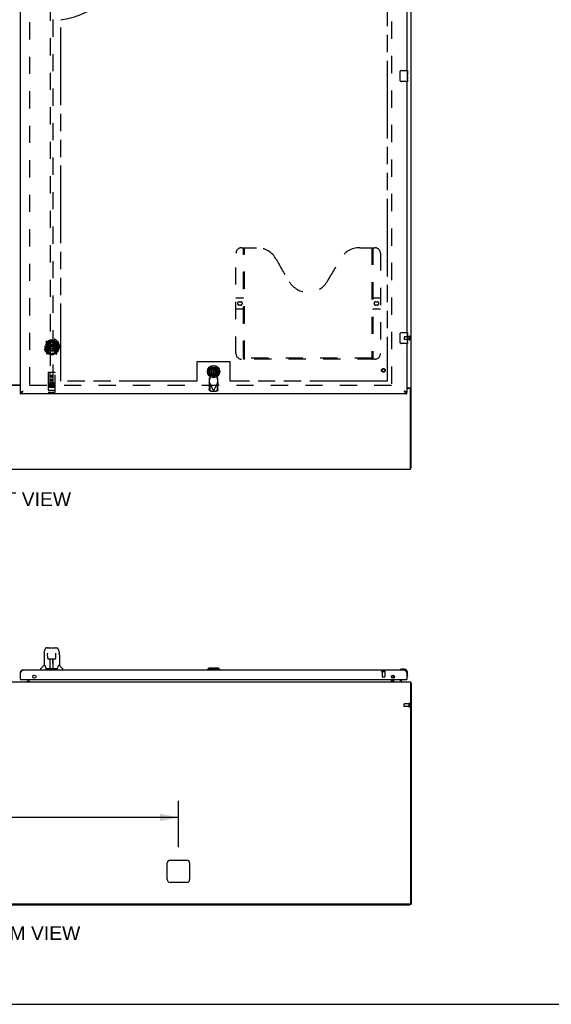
# Model space of a CAD drawing. Header units: inches. Extents: x 0 to 281, y 0 to 182.
# Tile 4 of 20: x 93 to 141, y 0 to 88. Entities that reach past the tile are written whole.
import ezdxf

# ---------------------------------------------------------------- set-up
doc = ezdxf.new("R2010")
doc.units = ezdxf.units.IN
doc.header["$LTSCALE"] = 15.47
doc.header["$MEASUREMENT"] = 0
doc.linetypes.add('HIDDEN', pattern=[0.2, 0.1, -0.1])
doc.linetypes.add('PHANTOM', pattern=[0.8, 0.45, -0.05, 0.1, -0.05, 0.1, -0.05])
doc.layers.get('0').update_dxf_attribs({"linetype": 'CONTINUOUS'})
for name, color, linetype in [('02___PRT_ALL_AXES', 7, 'CONTINUOUS'), ('AVAILABLE_DOOR_SPACE', 7, 'CONTINUOUS'), ('DEFAULT_2', 8, 'HIDDEN'), ('DIMENSIONS', 7, 'CONTINUOUS')]:
    doc.layers.add(name, color=color, linetype=linetype)
doc.styles.get("Standard").update_dxf_attribs({"font": 'arial.ttf'})
doc.dimstyles.new('DIMSTYLE_1', dxfattribs={"dimtxt": 1.240909, "dimasz": 1.654545, "dimexe": 0.09, "dimexo": 0.07, "dimgap": 0.0375, "dimtad": 0, "dimtih": 1, "dimtoh": 1, "dimzin": 4, "dimdsep": 46, "dimtxsty": 'Standard', "dimblk": '_FILLED', "dimblk1": '_FILLED', "dimblk2": '_FILLED', "dimcen": 0.09, "dimazin": 1, "dimtfac": 1, "dimtdec": 3, "dimtofl": 0, "dimtmove": 0, "dimatfit": 3, "dimldrblk": '_FILLED', "dimfxl": 1, "dimtolj": 1, "dimtzin": 4, "dimarcsym": 0})

# ---------------------------------------------------------------- blocks, each defined once
blk = doc.blocks.new('_FILLED')
at = {"color": 0, "linetype": 'ByBlock'}
blk.add_solid([(0, 0), (-1, 0.2), (-1, -0.2)], dxfattribs=at)
blk = doc.blocks.new('*D8')
at = {"layer": 'DIMENSIONS', "color": 2, "linetype": 'Continuous'}
for p, q in [((92.98, 112.002), (89.671, 112.002)), ((96.605, 112.002), (99.74, 112.002))]:
    blk.add_line(p, q, dxfattribs=at)
at = {"layer": 'DIMENSIONS', "color": 2, "linetype": 'Continuous', "xscale": 1.6545454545, "yscale": 1.6545454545, "zscale": 1.6545454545}
blk.add_blockref('_FILLED', (92.98, 112.002), dxfattribs=at)
at = {"layer": 'DIMENSIONS', "color": 2, "linetype": 'Continuous', "xscale": 1.6545454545, "yscale": 1.6545454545, "zscale": 1.6545454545, "rotation": 180}
blk.add_blockref('_FILLED', (96.605, 112.002), dxfattribs=at)
at = {"layer": 'DIMENSIONS', "color": 2, "linetype": 'Continuous', "insert": (100.361, 112.623), "char_height": 1.2409, "width": 3.37214, "attachment_point": 1, "line_spacing_factor": 0.9}
blk.add_mtext('3.63', dxfattribs=at)
blk = doc.blocks.new('*D9')
at = {"layer": 'DIMENSIONS', "color": 2, "linetype": 'Continuous'}
for p, q in [((96.605, 114.23), (108.472, 114.23)), ((125.917, 114.23), (114.05, 114.23))]:
    blk.add_line(p, q, dxfattribs=at)
at = {"layer": 'DIMENSIONS', "color": 2, "linetype": 'Continuous', "xscale": 1.6545454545, "yscale": 1.6545454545, "zscale": 1.6545454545, "rotation": 180}
blk.add_blockref('_FILLED', (96.605, 114.23), dxfattribs=at)
at = {"layer": 'DIMENSIONS', "color": 2, "linetype": 'Continuous', "xscale": 1.6545454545, "yscale": 1.6545454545, "zscale": 1.6545454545}
blk.add_blockref('_FILLED', (125.917, 114.23), dxfattribs=at)
at = {"layer": 'DIMENSIONS', "color": 2, "linetype": 'Continuous', "insert": (111.261, 114.851), "char_height": 1.2409, "width": 4.33626, "attachment_point": 2, "line_spacing_factor": 0.9}
blk.add_mtext('29.31', dxfattribs=at)
blk = doc.blocks.new('*D23')
at = {"layer": 'DIMENSIONS', "color": 2, "linetype": 'Continuous'}
for p, q in [((76.917, 14.087), (76.917, 18.248)), ((107.167, 14.087), (107.167, 18.248)), ((76.917, 16.759), (82.951, 16.759)), ((107.167, 16.759), (88.528, 16.759))]:
    blk.add_line(p, q, dxfattribs=at)
at = {"layer": 'DIMENSIONS', "color": 2, "linetype": 'Continuous', "xscale": 1.6545454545, "yscale": 1.6545454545, "zscale": 1.6545454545, "rotation": 180}
blk.add_blockref('_FILLED', (76.917, 16.759), dxfattribs=at)
at = {"layer": 'DIMENSIONS', "color": 2, "linetype": 'Continuous', "xscale": 1.6545454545, "yscale": 1.6545454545, "zscale": 1.6545454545}
blk.add_blockref('_FILLED', (107.167, 16.759), dxfattribs=at)
at = {"layer": 'DIMENSIONS', "color": 2, "linetype": 'Continuous', "insert": (85.74, 17.38), "char_height": 1.2409, "width": 4.33626, "attachment_point": 2, "line_spacing_factor": 0.9}
blk.add_mtext('30.25', dxfattribs=at)

msp = doc.modelspace()

# ---------------------------------------------------------------- linework, layer by layer
at = {"color": 3, "linetype": 'Continuous'}
for p, q in [((128.042, 48.103), (128.042, 137.895)), ((92.98, 54.853), (92.98, 135.145)), ((127.667, 106.249), (127.667, 83.749)), ((127.667, 82.749), (127.667, 60.249)), ((127.667, 59.249), (127.667, 54.853)), ((92.98, 55.514), (91.105, 55.514)), ((92.98, 55.499), (91.105, 55.499)), ((127.667, 54.749), (92.98, 54.749)), ((93.194, 54.983), (93.226, 54.995)), ((127.667, 55.291), (127.972, 55.291)), ((127.93, 55.239), (127.667, 55.239)), ((127.99, 47.999), (127.99, 55.179)), ((56.094, 47.999), (127.99, 47.999)), ((92.98, 29.133), (92.98, 29.74)), ((93.226, 29.987), (127.421, 29.987)), ((126.292, 29.337), (126.292, 29.428)), ((126.396, 29.514), (126.396, 29.251)), ((127.667, 29.74), (127.667, 29.133)), ((56.094, 28.929), (127.99, 28.929)), ((93, 29.133), (127.647, 29.133)), ((93.517, 28.94), (93.688, 28.94)), ((93.688, 29.009), (93.688, 29.133)), ((93.688, 29.009), (93.756, 29.009)), ((93.688, 28.958), (93.688, 28.929)), ((93.756, 28.958), (93.688, 28.958)), ((93.756, 29.009), (93.756, 28.958)), ((126.292, 28.929), (126.292, 29.133)), ((126.396, 29.133), (126.396, 29.071)), ((127.99, 28.929), (127.99, 9.043)), ((128.042, 28.825), (128.042, 8.981)), ((106.167, 11.179), (106.167, 12.679)), ((106.417, 12.929), (107.917, 12.929)), ((108.167, 12.679), (108.167, 11.179)), ((107.917, 10.929), (106.417, 10.929)), ((127.928, 8.981), (56.157, 8.981))]:
    msp.add_line(p, q, dxfattribs=at)
at = {"color": 7, "linetype": 'Continuous'}
for p, q in [((127.072, 82.849), (127.072, 83.649)), ((127.172, 83.749), (127.712, 83.749)), ((127.727, 83.734), (127.727, 83.595)), ((127.727, 83.364), (127.727, 83.333)), ((127.727, 83.167), (127.727, 83.134)), ((127.712, 82.749), (127.172, 82.749)), ((127.727, 82.909), (127.727, 82.764)), ((127.072, 59.349), (127.072, 60.149)), ((127.172, 60.249), (127.712, 60.249)), ((127.727, 60.234), (127.727, 60.095)), ((127.712, 59.249), (127.172, 59.249)), ((127.727, 59.864), (127.727, 59.833)), ((127.727, 59.667), (127.727, 59.634)), ((127.727, 59.409), (127.727, 59.264)), ((110.13, 57.135), (110.107, 57.124)), ((110.284, 57.061), (110.284, 56.436)), ((110.363, 56.436), (110.363, 57.061)), ((92.98, 54.749), (92.98, 54.853)), ((93.081, 54.881), (93.092, 54.888)), ((127.544, 54.895), (127.555, 54.888)), ((127.667, 54.749), (127.667, 54.853)), ((127.938, 55.251), (128.042, 55.251)), ((127.938, 55.251), (127.938, 55.239)), ((127.99, 48.103), (128.042, 48.103)), ((95.118, 31.495), (95.183, 31.8)), ((95.388, 31.955), (95.307, 31.955)), ((95.389, 31.955), (96.277, 31.955)), ((95.394, 31.955), (95.393, 31.955)), ((95.499, 31.967), (96.086, 31.967)), ((96.401, 31.8), (96.466, 31.495)), ((95.103, 31.352), (95.103, 30.38)), ((95.426, 31.443), (95.406, 31.443)), ((95.425, 31.479), (95.425, 31.476)), ((95.425, 31.476), (95.425, 31.471)), ((95.425, 31.471), (95.425, 31.464)), ((95.425, 31.464), (95.426, 31.453)), ((95.433, 31.049), (95.426, 31.453)), ((95.513, 30.971), (95.633, 30.971)), ((95.643, 30.125), (95.658, 30.972)), ((95.65, 30.556), (95.65, 30.971)), ((95.657, 30.908), (95.65, 30.908)), ((95.669, 30.972), (95.915, 30.972)), ((95.918, 30.105), (95.903, 30.972)), ((95.904, 30.908), (95.934, 30.908)), ((95.907, 30.972), (95.907, 30.908)), ((95.934, 30.105), (95.934, 30.971)), ((95.951, 30.971), (96.071, 30.971)), ((96.152, 31.049), (96.159, 31.461)), ((96.159, 31.469), (96.159, 31.474)), ((96.159, 31.461), (96.159, 31.469)), ((96.178, 31.443), (96.159, 31.443)), ((96.481, 31.352), (96.481, 30.38)), ((94.788, 29.987), (94.788, 30.049)), ((95.097, 30.374), (94.8, 30.077)), ((95.176, 30.38), (95.103, 30.38)), ((95.271, 30.128), (95.276, 30.121)), ((95.306, 30.105), (96.278, 30.105)), ((95.644, 30.177), (95.643, 30.151)), ((95.654, 30.746), (95.65, 30.746)), ((95.654, 30.735), (95.65, 30.735)), ((95.65, 30.105), (95.65, 30.109)), ((95.934, 30.746), (95.907, 30.746)), ((95.934, 30.735), (95.907, 30.735)), ((95.911, 30.506), (95.934, 30.506)), ((95.934, 30.502), (95.911, 30.502)), ((95.917, 30.151), (95.917, 30.177)), ((96.481, 30.38), (96.408, 30.38)), ((96.487, 30.374), (96.785, 30.077)), ((96.796, 29.987), (96.796, 30.049)), ((109.89, 30.144), (109.772, 30.026)), ((110.875, 30.026), (109.772, 30.026)), ((109.772, 30.026), (109.772, 29.987)), ((110.757, 30.144), (109.89, 30.144)), ((110.757, 30.144), (110.875, 30.026)), ((110.875, 30.026), (110.875, 29.987)), ((127.17, 30.044), (127.208, 30.047)), ((127.464, 30.047), (127.208, 30.047)), ((126.548, 29.359), (126.468, 29.279)), ((127.079, 30.002), (127.072, 30)), ((127.667, 29.74), (127.667, 29.784)), ((127.681, 29.392), (127.682, 29.398)), ((127.727, 29.527), (127.724, 29.489)), ((127.727, 29.527), (127.727, 29.784)), ((93, 29.133), (92.98, 29.133)), ((93.687, 29.01), (93.617, 28.94)), ((93.688, 29.009), (93.688, 28.963)), ((93.688, 28.963), (93.756, 28.963)), ((126.438, 29.133), (126.438, 29.086)), ((127.225, 28.968), (126.987, 29.106)), ((127.225, 28.929), (127.225, 28.968)), ((127.647, 29.133), (127.667, 29.133)), ((127.99, 28.825), (128.042, 28.825)), ((56.146, 8.929), (127.938, 8.929)), ((127.938, 8.981), (128.042, 8.981)), ((127.938, 8.929), (127.938, 8.981)), ((0, 0), (281.273, 0))]:
    msp.add_line(p, q, dxfattribs=at)
for points in [[(127.072, 83.649), (127.073, 83.655), (127.073, 83.661), (127.074, 83.667), (127.075, 83.673), (127.077, 83.679), (127.079, 83.685)], [(127.079, 82.813), (127.077, 82.818), (127.075, 82.824), (127.074, 82.83), (127.073, 82.836), (127.073, 82.843), (127.072, 82.849)], [(127.072, 60.149), (127.073, 60.155), (127.073, 60.161), (127.074, 60.167), (127.075, 60.173), (127.077, 60.179), (127.079, 60.185)], [(127.079, 59.313), (127.077, 59.318), (127.075, 59.324), (127.074, 59.33), (127.073, 59.336), (127.073, 59.343), (127.072, 59.349)], [(92.98, 54.853), (92.991, 54.853), (93.002, 54.854), (93.013, 54.856), (93.025, 54.859), (93.036, 54.862), (93.047, 54.866), (93.058, 54.87), (93.069, 54.875), (93.081, 54.881)], [(93.092, 54.888), (93.103, 54.895), (93.114, 54.902), (93.125, 54.91), (93.137, 54.918), (93.148, 54.927), (93.159, 54.936), (93.17, 54.946), (93.181, 54.955), (93.193, 54.965), (93.204, 54.975), (93.215, 54.985), (93.226, 54.995)], [(93.096, 54.89), (93.099, 54.896), (93.105, 54.903), (93.111, 54.91), (93.118, 54.917), (93.125, 54.924), (93.134, 54.931), (93.142, 54.938), (93.152, 54.945), (93.162, 54.953), (93.172, 54.96), (93.182, 54.967), (93.193, 54.974), (93.204, 54.981), (93.215, 54.988), (93.226, 54.995)], [(127.421, 54.995), (127.432, 54.985), (127.443, 54.975), (127.454, 54.965), (127.466, 54.955), (127.477, 54.946), (127.488, 54.936), (127.499, 54.927), (127.51, 54.918), (127.522, 54.91), (127.533, 54.902), (127.544, 54.895)], [(127.551, 54.89), (127.548, 54.896), (127.542, 54.903), (127.536, 54.91), (127.529, 54.917), (127.521, 54.924), (127.513, 54.931), (127.504, 54.938), (127.495, 54.945), (127.485, 54.953), (127.475, 54.96), (127.465, 54.967), (127.454, 54.974), (127.443, 54.981), (127.432, 54.988), (127.421, 54.995)], [(127.555, 54.888), (127.566, 54.881), (127.578, 54.875), (127.589, 54.87), (127.6, 54.866), (127.611, 54.862), (127.622, 54.859), (127.634, 54.856), (127.645, 54.854), (127.656, 54.853), (127.667, 54.853)], [(127.898, 55.291), (127.898, 55.289), (127.898, 55.287), (127.899, 55.285), (127.899, 55.283), (127.9, 55.281), (127.901, 55.28), (127.903, 55.278), (127.905, 55.276), (127.906, 55.275), (127.909, 55.273), (127.911, 55.272), (127.913, 55.271), (127.915, 55.269), (127.918, 55.268), (127.923, 55.266)], [(127.923, 55.266), (127.925, 55.264), (127.928, 55.263), (127.93, 55.262), (127.932, 55.26), (127.934, 55.258), (127.936, 55.257), (127.937, 55.255), (127.938, 55.254), (127.938, 55.252), (127.938, 55.251)], [(95.307, 31.955), (95.304, 31.955), (95.288, 31.953), (95.273, 31.948), (95.259, 31.942), (95.247, 31.933), (95.236, 31.923), (95.227, 31.912), (95.218, 31.9), (95.211, 31.886), (95.204, 31.871), (95.198, 31.855), (95.192, 31.836), (95.187, 31.815), (95.183, 31.8)], [(96.377, 31.878), (96.371, 31.89), (96.365, 31.902), (96.357, 31.912), (96.349, 31.922), (96.34, 31.931), (96.329, 31.939), (96.317, 31.946), (96.305, 31.951), (96.292, 31.954), (96.277, 31.955)], [(96.401, 31.8), (96.398, 31.813), (96.393, 31.832), (96.388, 31.849), (96.383, 31.864), (96.377, 31.878)], [(95.118, 31.495), (95.112, 31.463), (95.107, 31.421), (95.104, 31.379), (95.103, 31.352)], [(95.425, 31.484), (95.425, 31.484), (95.425, 31.484), (95.425, 31.483), (95.425, 31.483), (95.425, 31.482), (95.425, 31.481), (95.425, 31.479)], [(95.433, 31.049), (95.434, 31.037), (95.437, 31.024), (95.443, 31.012), (95.45, 31.001), (95.459, 30.991), (95.469, 30.983), (95.48, 30.977), (95.492, 30.973), (95.505, 30.971), (95.512, 30.971)], [(95.633, 30.971), (95.636, 30.971), (95.645, 30.971), (95.654, 30.971), (95.663, 30.972), (95.669, 30.972)], [(95.915, 30.972), (95.923, 30.972), (95.932, 30.971), (95.941, 30.971), (95.949, 30.971), (95.951, 30.971)], [(96.073, 30.971), (96.081, 30.971), (96.093, 30.974), (96.105, 30.978), (96.117, 30.984), (96.127, 30.992), (96.135, 31.002), (96.143, 31.013), (96.148, 31.025), (96.151, 31.038), (96.152, 31.049)], [(96.159, 31.474), (96.159, 31.478), (96.16, 31.479), (96.16, 31.481), (96.16, 31.482), (96.16, 31.483), (96.16, 31.484), (96.16, 31.484)], [(96.481, 31.351), (96.481, 31.379), (96.478, 31.422), (96.472, 31.464), (96.466, 31.495)], [(95.173, 30.38), (95.178, 30.371), (95.192, 30.343), (95.207, 30.307), (95.223, 30.265), (95.239, 30.216), (95.254, 30.168)], [(95.254, 30.168), (95.256, 30.16), (95.261, 30.147), (95.266, 30.137), (95.271, 30.128)], [(95.276, 30.121), (95.282, 30.115), (95.289, 30.11), (95.297, 30.106), (95.304, 30.105), (95.306, 30.105)], [(96.278, 30.105), (96.28, 30.105), (96.287, 30.106), (96.295, 30.109), (96.302, 30.114)], [(96.302, 30.114), (96.308, 30.12), (96.313, 30.128)], [(96.313, 30.128), (96.318, 30.136), (96.323, 30.147), (96.328, 30.16), (96.331, 30.168)], [(96.331, 30.168), (96.345, 30.214), (96.361, 30.262), (96.377, 30.305), (96.392, 30.341), (96.406, 30.37), (96.412, 30.38)]]:
    msp.add_lwpolyline(points, dxfattribs=at)
at = {"color": 3, "linetype": 'Continuous'}
for points in [[(92.98, 54.853), (92.98, 54.859), (92.982, 54.865), (92.984, 54.871), (92.988, 54.877), (92.993, 54.883), (92.998, 54.888), (93.005, 54.894), (93.013, 54.9), (93.021, 54.906), (93.031, 54.912), (93.041, 54.918), (93.052, 54.924), (93.064, 54.93), (93.076, 54.936)], [(92.98, 54.749), (92.991, 54.749), (93.002, 54.751), (93.013, 54.754), (93.025, 54.759), (93.036, 54.764), (93.047, 54.771), (93.058, 54.779), (93.069, 54.788), (93.081, 54.798), (93.092, 54.809), (93.103, 54.821), (93.114, 54.834), (93.125, 54.848)], [(93.076, 54.936), (93.089, 54.942), (93.103, 54.948), (93.117, 54.954), (93.132, 54.96), (93.147, 54.966), (93.162, 54.972), (93.178, 54.978), (93.194, 54.983)], [(93.125, 54.848), (93.137, 54.862), (93.148, 54.877), (93.159, 54.893), (93.17, 54.909), (93.181, 54.926), (93.193, 54.943), (93.204, 54.96), (93.215, 54.978), (93.226, 54.995)], [(127.571, 54.936), (127.558, 54.942), (127.544, 54.948), (127.53, 54.954), (127.515, 54.96), (127.5, 54.966), (127.485, 54.972), (127.469, 54.978), (127.453, 54.983), (127.421, 54.995)], [(127.421, 54.995), (127.432, 54.978), (127.443, 54.96), (127.454, 54.943), (127.466, 54.926), (127.477, 54.909), (127.488, 54.893), (127.499, 54.877), (127.51, 54.862)], [(127.51, 54.862), (127.522, 54.848), (127.533, 54.834), (127.544, 54.821), (127.555, 54.809), (127.566, 54.798), (127.578, 54.788), (127.589, 54.779), (127.6, 54.771), (127.611, 54.764), (127.622, 54.759), (127.634, 54.754), (127.645, 54.751), (127.656, 54.749), (127.667, 54.749)], [(127.667, 54.853), (127.667, 54.859), (127.665, 54.865), (127.662, 54.871), (127.659, 54.877), (127.654, 54.883), (127.648, 54.888), (127.642, 54.894), (127.634, 54.9), (127.626, 54.906), (127.616, 54.912), (127.606, 54.918), (127.595, 54.924), (127.583, 54.93), (127.571, 54.936)], [(127.972, 55.291), (127.974, 55.29), (127.977, 55.288), (127.98, 55.287), (127.983, 55.285), (127.987, 55.284), (127.99, 55.282), (127.995, 55.281), (127.999, 55.279)], [(127.999, 55.279), (128.007, 55.277), (128.011, 55.275), (128.014, 55.274), (128.018, 55.273), (128.022, 55.271), (128.025, 55.27), (128.027, 55.269), (128.03, 55.267), (128.033, 55.265), (128.035, 55.264), (128.037, 55.262), (128.039, 55.26), (128.04, 55.258), (128.041, 55.257), (128.042, 55.255), (128.042, 55.253), (128.042, 55.251)], [(92.98, 29.74), (92.991, 29.758), (93.002, 29.775), (93.013, 29.792), (93.025, 29.81), (93.036, 29.826), (93.047, 29.842), (93.058, 29.858), (93.069, 29.873), (93.081, 29.888), (93.092, 29.901), (93.103, 29.914), (93.114, 29.926), (93.125, 29.937), (93.137, 29.947), (93.148, 29.956), (93.159, 29.964), (93.17, 29.971), (93.181, 29.977), (93.193, 29.981), (93.204, 29.984), (93.215, 29.986), (93.226, 29.987)], [(127.421, 29.987), (127.432, 29.986), (127.443, 29.984), (127.454, 29.981), (127.466, 29.977), (127.477, 29.971), (127.488, 29.964), (127.499, 29.956), (127.51, 29.947), (127.522, 29.937), (127.533, 29.926), (127.544, 29.914), (127.555, 29.901), (127.566, 29.888), (127.578, 29.873), (127.589, 29.858), (127.6, 29.842), (127.611, 29.826), (127.622, 29.81), (127.634, 29.792), (127.645, 29.775), (127.656, 29.758), (127.667, 29.74)], [(127.99, 28.844), (127.99, 28.844), (127.995, 28.843), (127.999, 28.842), (128.003, 28.841), (128.007, 28.84), (128.014, 28.839)], [(128.014, 28.839), (128.018, 28.838), (128.022, 28.837), (128.025, 28.837), (128.027, 28.836), (128.03, 28.835), (128.033, 28.834), (128.035, 28.833), (128.037, 28.832), (128.039, 28.831), (128.04, 28.83), (128.041, 28.829), (128.042, 28.827), (128.042, 28.826), (128.042, 28.825)]]:
    msp.add_lwpolyline(points, dxfattribs=at)
at = {"color": 7, "linetype": 'Continuous'}
for radius in [0.551, 0.433, 0.329, 0.317, 0.315]:
    msp.add_circle((110.323, 56.749), radius, dxfattribs=at)
at = {"color": 3, "linetype": 'Continuous'}
for centre in [(94.23, 29.383), (126.417, 29.383)]:
    msp.add_circle(centre, 0.133, dxfattribs=at)
at = {"color": 7, "linetype": 'Continuous'}
for centre, radius, start, end in [((127.172, 83.649), 0.1, 90, 158.79459), ((127.712, 83.734), 0.015, 0, 90), ((127.172, 82.849), 0.1, 201.19986, 270), ((127.712, 82.764), 0.015, 270, 360), ((127.172, 60.149), 0.1, 90, 158.79459), ((127.712, 60.234), 0.015, 0, 90), ((127.172, 59.349), 0.1, 201.19986, 270), ((127.712, 59.264), 0.015, 270, 360), ((95.499, 31.947), 0.0197, 90, 156.39296), ((96.086, 31.947), 0.0197, 23.60704, 90), ((94.828, 30.049), 0.0394, 135, 180), ((95.111, 30.361), 0.0197, 90, 135), ((95.663, 30.124), 0.0197, 179, 269.92316), ((95.898, 30.124), 0.0197, 270.07713, 1), ((96.473, 30.361), 0.0197, 45, 90), ((96.757, 30.049), 0.0394, 0, 45), ((127.208, 29.797), 0.25, 90, 120.88989), ((127.464, 29.784), 0.263, 0, 90), ((126.538, 29.208), 0.1, 135, 152.98246), ((127.087, 29.998), 0.015, 120.88989, 173.62041), ((127.087, 30.002), 0.015, 186.37959, 270), ((127.464, 29.784), 0.203, 0, 90), ((127.682, 29.407), 0.015, 180, 263.62041), ((127.679, 29.407), 0.015, 276.37959, 329.11011), ((127.477, 29.527), 0.25, 329.11011, 360), ((126.539, 29.071), 0.246, 180, 215.33164), ((126.595, 29.086), 0.157, 180, 270), ((127.037, 29.192), 0.1, 216.54681, 239.90799)]:
    msp.add_arc(centre, radius, start, end, dxfattribs=at)
at = {"color": 3, "linetype": 'Continuous'}
for centre, radius, start, end in [((127.93, 55.179), 0.06, 0, 90), ((93.226, 29.74), 0.246, 90, 180), ((93, 29.153), 0.02, 180, 270), ((127.421, 29.74), 0.246, 0, 90), ((127.647, 29.153), 0.02, 270, 360), ((93.638, 28.979), 0.05, 308.72088, 336.17647), ((126.539, 29.071), 0.142, 180, 270), ((106.417, 12.679), 0.25, 90, 180), ((107.917, 12.679), 0.25, 0, 90), ((106.417, 11.179), 0.25, 180, 270), ((107.917, 11.179), 0.25, 270, 360), ((127.928, 9.043), 0.0625, 270, 360)]:
    msp.add_arc(centre, radius, start, end, dxfattribs=at)
at = {"color": 7, "linetype": 'Continuous'}
for centre, start_param, end_param in [((95.643, 30.144), -1.369355, -1.26493), ((95.918, 30.144), -1.875951, -1.570796)]:
    msp.add_ellipse(centre, major_axis=(0.0394, 0), ratio=1, start_param=start_param, end_param=end_param, dxfattribs=at)
at = {"layer": '02___PRT_ALL_AXES', "color": 7, "linetype": 'Continuous'}
for p, q in [((127.727, 83.595), (127.72, 83.595)), ((127.72, 83.595), (127.72, 83.364)), ((127.727, 83.427), (127.72, 83.427)), ((127.727, 83.364), (127.72, 83.364)), ((127.727, 83.134), (127.72, 83.134)), ((127.72, 83.134), (127.72, 82.997)), ((127.727, 83.328), (127.721, 83.328)), ((127.726, 83.197), (127.727, 83.197)), ((127.727, 83.17), (127.727, 83.734)), ((127.727, 82.91), (127.727, 83.167)), ((127.722, 82.966), (127.727, 82.966)), ((127.727, 82.909), (127.727, 82.764)), ((127.727, 60.095), (127.72, 60.095)), ((127.72, 60.095), (127.72, 59.864)), ((127.727, 59.67), (127.727, 60.234)), ((127.727, 59.927), (127.72, 59.927)), ((127.727, 59.864), (127.72, 59.864)), ((127.727, 59.634), (127.72, 59.634)), ((127.72, 59.634), (127.72, 59.497)), ((127.727, 59.828), (127.721, 59.828)), ((127.722, 59.466), (127.727, 59.466)), ((127.726, 59.697), (127.727, 59.697)), ((127.727, 59.41), (127.727, 59.667)), ((127.727, 59.409), (127.727, 59.264))]:
    msp.add_line(p, q, dxfattribs=at)
at = {"layer": '02___PRT_ALL_AXES', "color": 8, "linetype": 'HIDDEN'}
for p, q in [((127.885, 59.873), (127.438, 59.873)), ((127.885, 59.625), (127.438, 59.625)), ((127.885, 59.625), (127.885, 59.873)), ((96.075, 55.709), (95.51, 55.709)), ((96.075, 54.881), (95.51, 54.881)), ((95.648, 55.587), (95.555, 55.587)), ((95.555, 55.587), (95.555, 55.545)), ((95.648, 55.545), (95.555, 55.545)), ((95.652, 55.501), (95.605, 55.501)), ((95.648, 55.46), (95.619, 55.46)), ((95.712, 55.417), (95.619, 55.417)), ((95.712, 55.374), (95.619, 55.374)), ((95.712, 55.417), (95.712, 55.374)), ((95.844, 55.422), (95.86, 55.383)), ((95.868, 55.552), (95.855, 55.533)), ((95.864, 55.577), (95.868, 55.575)), ((96.024, 55.587), (95.868, 55.587)), ((95.868, 55.587), (95.868, 55.575)), ((95.868, 55.552), (95.868, 55.374)), ((96.024, 55.374), (95.868, 55.374)), ((96.024, 55.545), (95.911, 55.545)), ((95.911, 55.545), (95.911, 55.501)), ((96.003, 55.501), (95.911, 55.501)), ((96.003, 55.459), (95.911, 55.459)), ((95.911, 55.459), (95.911, 55.417)), ((96.024, 55.417), (95.911, 55.417)), ((96.003, 55.501), (96.003, 55.459)), ((96.024, 55.587), (96.024, 55.545)), ((96.024, 55.417), (96.024, 55.374)), ((125.439, 29.84), (125.687, 29.84)), ((125.439, 29.84), (125.439, 29.393)), ((125.687, 29.84), (125.687, 29.393)), ((127.885, 26.949), (127.438, 26.949)), ((127.885, 26.701), (127.438, 26.701)), ((127.885, 26.701), (127.885, 26.949))]:
    msp.add_line(p, q, dxfattribs=at)
at = {"layer": '02___PRT_ALL_AXES', "color": 3, "linetype": 'Continuous'}
msp.add_line((93.517, 28.94), (93.517, 28.929), dxfattribs=at)
at = {"layer": '02___PRT_ALL_AXES', "color": 7, "linetype": 'Continuous'}
for points in [[(127.726, 83.194), (127.723, 83.228), (127.722, 83.24), (127.721, 83.253), (127.721, 83.265), (127.72, 83.278), (127.72, 83.291), (127.72, 83.304), (127.721, 83.316), (127.721, 83.329), (127.722, 83.341), (127.723, 83.353)], [(127.727, 83.167), (127.727, 83.175), (127.727, 83.184), (127.726, 83.194)], [(127.722, 82.961), (127.721, 82.97), (127.721, 82.979), (127.72, 82.988), (127.72, 82.997)], [(127.725, 82.936), (127.724, 82.944), (127.723, 82.952), (127.722, 82.961)], [(127.727, 82.91), (127.727, 82.913), (127.727, 82.918), (127.726, 82.923), (127.725, 82.936)], [(127.726, 59.694), (127.723, 59.728), (127.722, 59.74), (127.721, 59.753), (127.721, 59.765), (127.72, 59.778), (127.72, 59.791), (127.72, 59.804), (127.721, 59.816), (127.721, 59.829), (127.722, 59.841), (127.723, 59.853)], [(127.722, 59.461), (127.721, 59.47), (127.721, 59.479), (127.72, 59.488), (127.72, 59.497)], [(127.725, 59.436), (127.724, 59.444), (127.723, 59.452), (127.722, 59.461)], [(127.727, 59.41), (127.727, 59.413), (127.727, 59.418), (127.726, 59.423), (127.725, 59.436)], [(127.727, 59.667), (127.727, 59.675), (127.727, 59.684), (127.726, 59.694)]]:
    msp.add_lwpolyline(points, dxfattribs=at)
at = {"layer": '02___PRT_ALL_AXES', "color": 8, "linetype": 'HIDDEN'}
for centre, radius in [((125.563, 56.853), 0.124), ((95.792, 56.326), 0.085)]:
    msp.add_circle(centre, radius, dxfattribs=at)
for centre, radius, start, end in [((95.619, 55.438), 0.0644, 102.29948, 270.07752), ((95.619, 55.438), 0.0219, 89.90115, 270), ((95.648, 55.524), 0.0635, 270, 90), ((95.648, 55.523), 0.0219, 280.307, 90), ((95.818, 55.481), 0.107, 64.26362, 293.40274), ((95.818, 55.481), 0.0639, 54.88948, 293.40261)]:
    msp.add_arc(centre, radius, start, end, dxfattribs=at)
at = {"layer": '02___PRT_ALL_AXES', "color": 7, "linetype": 'Continuous'}
for centre in [(127.464, 83.333), (127.464, 59.833)]:
    msp.add_ellipse(centre, major_axis=(0.263, 0), ratio=0.432808, start_param=0, end_param=0.179988, dxfattribs=at)
at = {"layer": 'AVAILABLE_DOOR_SPACE', "color": 4, "linetype": 'PHANTOM'}
for p, q in [((125.917, 134.124), (125.917, 55.874)), ((96.605, 55.874), (96.605, 88.298)), ((111.823, 57.624), (108.823, 57.624)), ((108.823, 57.624), (108.823, 55.874)), ((111.823, 55.874), (111.823, 57.624)), ((108.823, 55.874), (96.605, 55.874)), ((125.917, 55.874), (111.823, 55.874))]:
    msp.add_line(p, q, dxfattribs=at)
msp.add_arc((95.792, 94.999), 6.75, 276.91348, 360, dxfattribs=at)
at = {"layer": 'DEFAULT_2', "color": 8, "linetype": 'HIDDEN'}
for p, q in [((93.792, 134.484), (93.792, 55.514)), ((126.292, 134.551), (126.292, 55.447)), ((95.667, 92.828), (95.667, 55.826)), ((95.917, 55.826), (95.917, 92.828)), ((112.333, 58.353), (112.333, 67.353)), ((112.833, 67.853), (114.188, 67.853)), ((113.008, 57.943), (113.008, 67.853)), ((113.088, 57.973), (113.088, 67.853)), ((123.438, 67.853), (124.793, 67.853)), ((124.538, 67.853), (124.538, 57.973)), ((124.618, 67.853), (124.618, 57.943)), ((125.293, 67.353), (125.293, 58.353)), ((112.333, 63.353), (112.968, 63.353)), ((112.62, 63.003), (112.757, 63.003)), ((112.757, 62.703), (112.62, 62.703)), ((124.658, 63.353), (125.293, 63.353)), ((124.87, 63.003), (125.007, 63.003)), ((125.007, 62.703), (124.87, 62.703)), ((112.968, 62.353), (112.333, 62.353)), ((125.293, 62.353), (124.658, 62.353)), ((95.292, 59.48), (95.292, 58.513)), ((95.41, 59.426), (95.41, 58.41)), ((95.417, 59.401), (95.417, 58.398)), ((95.51, 58.678), (95.51, 59.309)), ((95.517, 59.362), (95.517, 59.259)), ((95.63, 59.336), (95.66, 58.996)), ((95.955, 59.336), (95.925, 58.996)), ((96.067, 59.259), (96.067, 59.362)), ((96.075, 59.309), (96.075, 58.678)), ((96.167, 59.401), (96.167, 58.398)), ((96.175, 59.426), (96.175, 58.41)), ((96.292, 58.513), (96.292, 59.48)), ((127.428, 59.863), (127.428, 59.635)), ((127.885, 59.891), (127.885, 59.607)), ((127.928, 59.891), (127.928, 59.607)), ((95.21, 58.996), (95.225, 58.996)), ((95.21, 58.996), (95.21, 58.608)), ((95.217, 59.043), (95.217, 59.046)), ((95.217, 58.585), (95.217, 59.043)), ((95.297, 58.502), (95.367, 58.326)), ((95.41, 58.667), (95.35, 58.667)), ((95.35, 58.667), (95.35, 58.517)), ((95.35, 58.517), (95.417, 58.517)), ((95.387, 58.571), (95.358, 58.525)), ((95.388, 58.407), (95.393, 58.404)), ((95.396, 58.329), (95.41, 58.41)), ((95.487, 58.348), (95.417, 58.457)), ((95.42, 58.63), (95.42, 58.423)), ((95.51, 58.668), (95.437, 58.668)), ((95.506, 58.65), (95.44, 58.65)), ((95.517, 58.698), (95.517, 58.445)), ((95.629, 58.652), (95.66, 58.996)), ((95.925, 58.996), (95.66, 58.996)), ((95.955, 58.652), (95.925, 58.996)), ((96.067, 58.445), (96.067, 58.698)), ((96.147, 58.668), (96.075, 58.668)), ((96.145, 58.65), (96.079, 58.65)), ((96.167, 58.457), (96.097, 58.348)), ((96.165, 58.423), (96.165, 58.63)), ((96.167, 58.517), (96.235, 58.517)), ((96.235, 58.667), (96.175, 58.667)), ((96.175, 58.41), (96.189, 58.329)), ((96.196, 58.406), (96.196, 58.407)), ((96.196, 58.407), (96.196, 58.407)), ((96.196, 58.407), (96.196, 58.407)), ((96.226, 58.525), (96.197, 58.571)), ((96.218, 58.326), (96.288, 58.502)), ((96.235, 58.517), (96.235, 58.667)), ((96.375, 58.996), (96.36, 58.996)), ((96.367, 59.043), (96.367, 59.046)), ((96.367, 58.585), (96.367, 59.043)), ((96.375, 58.996), (96.375, 58.608)), ((124.793, 57.853), (112.833, 57.853)), ((124.534, 57.933), (113.092, 57.933)), ((95.48, 56.636), (95.48, 54.911)), ((96.075, 56.666), (95.51, 56.666)), ((95.666, 55.826), (95.662, 56.636)), ((95.919, 55.826), (95.922, 56.636)), ((96.105, 54.911), (96.105, 56.636)), ((110.048, 56.394), (109.994, 56.689)), ((110.164, 56.908), (110.483, 56.908)), ((110.164, 56.589), (110.164, 56.908)), ((110.483, 56.589), (110.164, 56.589)), ((110.483, 56.908), (110.483, 56.589)), ((110.653, 56.689), (110.599, 56.394)), ((95.51, 55.709), (96.075, 55.709)), ((95.581, 55.693), (95.753, 55.693)), ((95.665, 56.076), (95.92, 56.076)), ((95.666, 55.826), (95.667, 55.826)), ((95.667, 55.826), (95.917, 55.826)), ((95.877, 55.951), (95.707, 55.951)), ((95.792, 56.399), (95.73, 56.363)), ((95.73, 56.363), (95.74, 56.357)), ((95.73, 56.363), (95.73, 56.291)), ((95.73, 56.291), (95.74, 56.296)), ((95.73, 56.291), (95.792, 56.254)), ((95.792, 56.387), (95.74, 56.357)), ((95.74, 56.357), (95.74, 56.296)), ((95.74, 56.296), (95.792, 56.266)), ((95.855, 56.363), (95.792, 56.399)), ((95.792, 56.399), (95.792, 56.387)), ((95.845, 56.357), (95.792, 56.387)), ((95.792, 56.266), (95.845, 56.296)), ((95.792, 56.254), (95.855, 56.291)), ((95.792, 56.254), (95.792, 56.266)), ((95.831, 55.693), (96.003, 55.693)), ((95.855, 56.363), (95.845, 56.357)), ((95.845, 56.296), (95.845, 56.357)), ((95.855, 56.291), (95.845, 56.296)), ((95.855, 56.291), (95.855, 56.363)), ((95.917, 55.826), (95.919, 55.826)), ((109.921, 55.73), (109.963, 55.75)), ((109.921, 55.73), (109.931, 55.14)), ((109.995, 56.194), (109.949, 56.152)), ((109.949, 55.778), (109.949, 56.152)), ((109.949, 55.997), (109.995, 56.039)), ((109.949, 55.778), (110.323, 54.991)), ((109.963, 55.75), (109.973, 55.16)), ((109.995, 56.039), (109.995, 56.194)), ((110.01, 56.198), (110.048, 56.394)), ((110.347, 56.481), (110.3, 56.481)), ((110.347, 56.308), (110.3, 56.308)), ((110.323, 54.991), (110.697, 55.778)), ((110.599, 56.394), (110.637, 56.198)), ((110.697, 56.152), (110.651, 56.194)), ((110.651, 56.194), (110.651, 56.039)), ((110.651, 56.039), (110.697, 55.997)), ((110.674, 55.16), (110.684, 55.75)), ((110.684, 55.75), (110.726, 55.73)), ((110.697, 55.778), (110.697, 56.152)), ((110.716, 55.14), (110.726, 55.73)), ((126.292, 55.499), (93.688, 55.499)), ((95.498, 55.04), (95.497, 55.04)), ((95.497, 55.04), (95.497, 55.04)), ((95.499, 55.04), (95.498, 55.04)), ((95.5, 55.04), (95.499, 55.04)), ((95.501, 55.04), (95.5, 55.04)), ((95.502, 55.04), (95.501, 55.04)), ((95.501, 55.04), (95.501, 55.04)), ((95.503, 55.04), (95.502, 55.04)), ((95.504, 55.039), (95.503, 55.04)), ((95.505, 55.039), (95.504, 55.039)), ((95.506, 55.039), (95.505, 55.039)), ((95.507, 55.039), (95.506, 55.039)), ((95.506, 55.039), (95.506, 55.039)), ((95.508, 55.039), (95.507, 55.039)), ((95.509, 55.039), (95.508, 55.039)), ((95.51, 55.039), (95.509, 55.039)), ((96.075, 55.039), (95.51, 55.039)), ((95.76, 54.881), (95.575, 54.881)), ((95.605, 55.578), (95.605, 55.272)), ((95.73, 55.578), (95.73, 55.272)), ((96.01, 54.881), (95.825, 54.881)), ((95.855, 55.578), (95.855, 55.272)), ((95.98, 55.578), (95.98, 55.272)), ((96.075, 55.039), (96.076, 55.039)), ((96.076, 55.039), (96.077, 55.039)), ((96.077, 55.039), (96.078, 55.039)), ((96.078, 55.039), (96.079, 55.039)), ((96.078, 55.039), (96.078, 55.039)), ((96.079, 55.039), (96.08, 55.039)), ((96.08, 55.039), (96.081, 55.039)), ((96.081, 55.039), (96.082, 55.04)), ((96.082, 55.04), (96.083, 55.04)), ((96.083, 55.04), (96.084, 55.04)), ((96.083, 55.04), (96.083, 55.04)), ((96.084, 55.04), (96.085, 55.04)), ((96.085, 55.04), (96.086, 55.04)), ((96.086, 55.04), (96.087, 55.04)), ((96.087, 55.04), (96.088, 55.04)), ((96.087, 55.04), (96.087, 55.04)), ((96.088, 55.04), (96.089, 55.04)), ((110.086, 54.981), (110.279, 54.978)), ((110.127, 55.001), (110.32, 54.997)), ((110.32, 54.997), (110.279, 54.978)), ((110.301, 54.984), (110.279, 54.978)), ((110.323, 54.991), (110.301, 54.984)), ((110.346, 54.984), (110.323, 54.991)), ((110.326, 54.997), (110.519, 55.001)), ((110.368, 54.978), (110.326, 54.997)), ((110.368, 54.978), (110.346, 54.984)), ((110.368, 54.978), (110.561, 54.981)), ((125.421, 29.883), (125.705, 29.883)), ((125.421, 29.84), (125.705, 29.84)), ((125.449, 29.383), (125.677, 29.383)), ((127.428, 26.711), (127.428, 26.939)), ((127.885, 26.683), (127.885, 26.967)), ((127.928, 26.683), (127.928, 26.967))]:
    msp.add_line(p, q, dxfattribs=at)
for points in [[(95.338, 59.211), (95.336, 59.21), (95.335, 59.209), (95.333, 59.207), (95.332, 59.206), (95.33, 59.204), (95.328, 59.203), (95.327, 59.201), (95.325, 59.199), (95.323, 59.198), (95.321, 59.196), (95.32, 59.194), (95.318, 59.192), (95.316, 59.19), (95.314, 59.187), (95.312, 59.185), (95.31, 59.183), (95.308, 59.18), (95.306, 59.178), (95.304, 59.175), (95.302, 59.172), (95.299, 59.17), (95.297, 59.167), (95.295, 59.163), (95.292, 59.16), (95.29, 59.157), (95.288, 59.153), (95.285, 59.15), (95.283, 59.146), (95.28, 59.142), (95.277, 59.138), (95.275, 59.134), (95.272, 59.129), (95.269, 59.125), (95.266, 59.12), (95.263, 59.115), (95.26, 59.11)], [(95.604, 59.353), (95.61, 59.355), (95.615, 59.356), (95.62, 59.357), (95.626, 59.359), (95.631, 59.36), (95.637, 59.361), (95.642, 59.363), (95.648, 59.364), (95.653, 59.365), (95.659, 59.366), (95.664, 59.367), (95.67, 59.368), (95.675, 59.369), (95.681, 59.37), (95.686, 59.371), (95.692, 59.372), (95.697, 59.372), (95.703, 59.373), (95.708, 59.374), (95.714, 59.374), (95.72, 59.375), (95.725, 59.376), (95.731, 59.376), (95.736, 59.377), (95.742, 59.377), (95.747, 59.377), (95.753, 59.378), (95.759, 59.378), (95.764, 59.378), (95.77, 59.378), (95.775, 59.379), (95.781, 59.379), (95.787, 59.379), (95.792, 59.379), (95.798, 59.379), (95.803, 59.379), (95.809, 59.379), (95.815, 59.378), (95.82, 59.378), (95.826, 59.378), (95.831, 59.378), (95.837, 59.377), (95.843, 59.377), (95.848, 59.377), (95.854, 59.376), (95.859, 59.376), (95.865, 59.375), (95.87, 59.374), (95.876, 59.374), (95.882, 59.373), (95.887, 59.372), (95.893, 59.372), (95.898, 59.371), (95.904, 59.37), (95.909, 59.369), (95.915, 59.368), (95.92, 59.367), (95.926, 59.366), (95.931, 59.365), (95.937, 59.364), (95.942, 59.363), (95.948, 59.361), (95.953, 59.36), (95.959, 59.359), (95.964, 59.357), (95.969, 59.356), (95.975, 59.355), (95.98, 59.353)], [(96.325, 59.11), (96.322, 59.115), (96.319, 59.12), (96.316, 59.125), (96.313, 59.129), (96.31, 59.134), (96.307, 59.138), (96.305, 59.142), (96.302, 59.146), (96.299, 59.15), (96.297, 59.153), (96.294, 59.157), (96.292, 59.16), (96.29, 59.163), (96.287, 59.167), (96.285, 59.169), (96.283, 59.172), (96.281, 59.175), (96.279, 59.178), (96.277, 59.18), (96.274, 59.183), (96.272, 59.185), (96.271, 59.187), (96.269, 59.19), (96.267, 59.192), (96.265, 59.194), (96.263, 59.196), (96.261, 59.198), (96.259, 59.199), (96.258, 59.201), (96.256, 59.203), (96.254, 59.204), (96.253, 59.206), (96.251, 59.207), (96.25, 59.209), (96.248, 59.21), (96.247, 59.211)], [(112.998, 57.973), (113.014, 57.962), (113.03, 57.953), (113.046, 57.944), (113.062, 57.938), (113.077, 57.934), (113.092, 57.933)], [(124.534, 57.933), (124.549, 57.934), (124.565, 57.938), (124.58, 57.944), (124.596, 57.953), (124.612, 57.962), (124.628, 57.973)], [(95.575, 55.692), (95.575, 55.692), (95.575, 55.692), (95.575, 55.692), (95.575, 55.692), (95.575, 55.692), (95.575, 55.692), (95.575, 55.692), (95.575, 55.692), (95.576, 55.693), (95.576, 55.693), (95.576, 55.693), (95.576, 55.693), (95.576, 55.693), (95.576, 55.693), (95.576, 55.693), (95.576, 55.693), (95.576, 55.693), (95.577, 55.693), (95.577, 55.693), (95.577, 55.693), (95.577, 55.693), (95.577, 55.693), (95.577, 55.693), (95.577, 55.693), (95.578, 55.693), (95.578, 55.693), (95.578, 55.693), (95.578, 55.693), (95.578, 55.693), (95.578, 55.693), (95.578, 55.693), (95.579, 55.693), (95.579, 55.693), (95.579, 55.693), (95.579, 55.693), (95.579, 55.693), (95.58, 55.693), (95.58, 55.693), (95.58, 55.693), (95.58, 55.693), (95.58, 55.693), (95.58, 55.693), (95.581, 55.693), (95.581, 55.693), (95.581, 55.693)], [(95.753, 55.693), (95.753, 55.693), (95.754, 55.693), (95.754, 55.693), (95.754, 55.693), (95.754, 55.693), (95.754, 55.693), (95.755, 55.693), (95.755, 55.693), (95.755, 55.693), (95.755, 55.693), (95.755, 55.693), (95.755, 55.693), (95.756, 55.693), (95.756, 55.693), (95.756, 55.693), (95.756, 55.693), (95.756, 55.693), (95.756, 55.693), (95.757, 55.693), (95.757, 55.693), (95.757, 55.693), (95.757, 55.693), (95.757, 55.693), (95.757, 55.693), (95.757, 55.693), (95.758, 55.693), (95.758, 55.693), (95.758, 55.693), (95.758, 55.693), (95.758, 55.693), (95.758, 55.693), (95.758, 55.693), (95.758, 55.693), (95.759, 55.693), (95.759, 55.693), (95.759, 55.693), (95.759, 55.693), (95.759, 55.692), (95.759, 55.692), (95.759, 55.692), (95.759, 55.692), (95.759, 55.692), (95.759, 55.692), (95.76, 55.692), (95.76, 55.692), (95.76, 55.692)], [(95.825, 55.692), (95.825, 55.692), (95.825, 55.692), (95.825, 55.692), (95.825, 55.692), (95.825, 55.692), (95.825, 55.692), (95.825, 55.692), (95.825, 55.692), (95.826, 55.693), (95.826, 55.693), (95.826, 55.693), (95.826, 55.693), (95.826, 55.693), (95.826, 55.693), (95.826, 55.693), (95.826, 55.693), (95.826, 55.693), (95.827, 55.693), (95.827, 55.693), (95.827, 55.693), (95.827, 55.693), (95.827, 55.693), (95.827, 55.693), (95.827, 55.693), (95.828, 55.693), (95.828, 55.693), (95.828, 55.693), (95.828, 55.693), (95.828, 55.693), (95.828, 55.693), (95.828, 55.693), (95.829, 55.693), (95.829, 55.693), (95.829, 55.693), (95.829, 55.693), (95.829, 55.693), (95.83, 55.693), (95.83, 55.693), (95.83, 55.693), (95.83, 55.693), (95.83, 55.693), (95.83, 55.693), (95.831, 55.693), (95.831, 55.693), (95.831, 55.693)], [(96.003, 55.693), (96.003, 55.693), (96.004, 55.693), (96.004, 55.693), (96.004, 55.693), (96.004, 55.693), (96.004, 55.693), (96.005, 55.693), (96.005, 55.693), (96.005, 55.693), (96.005, 55.693), (96.005, 55.693), (96.005, 55.693), (96.006, 55.693), (96.006, 55.693), (96.006, 55.693), (96.006, 55.693), (96.006, 55.693), (96.006, 55.693), (96.007, 55.693), (96.007, 55.693), (96.007, 55.693), (96.007, 55.693), (96.007, 55.693), (96.007, 55.693), (96.007, 55.693), (96.008, 55.693), (96.008, 55.693), (96.008, 55.693), (96.008, 55.693), (96.008, 55.693), (96.008, 55.693), (96.008, 55.693), (96.008, 55.693), (96.009, 55.693), (96.009, 55.693), (96.009, 55.693), (96.009, 55.693), (96.009, 55.692), (96.009, 55.692), (96.009, 55.692), (96.009, 55.692), (96.009, 55.692), (96.009, 55.692), (96.01, 55.692), (96.01, 55.692), (96.01, 55.692)], [(109.921, 55.73), (109.926, 55.738), (109.93, 55.746), (109.935, 55.754)], [(109.935, 55.754), (109.945, 55.77), (109.949, 55.778)], [(109.995, 56.039), (109.997, 56.042), (109.998, 56.047), (109.999, 56.054), (110, 56.062), (110.001, 56.071), (110.002, 56.082), (110.003, 56.094), (110.004, 56.107), (110.005, 56.12), (110.006, 56.135), (110.007, 56.15), (110.008, 56.166), (110.01, 56.198)], [(110.01, 56.198), (110.008, 56.197), (110.005, 56.196), (110.003, 56.195), (110, 56.194), (109.998, 56.194), (109.995, 56.194)], [(110.651, 56.194), (110.649, 56.194), (110.647, 56.194), (110.644, 56.195), (110.642, 56.196), (110.639, 56.197), (110.637, 56.198)], [(110.637, 56.198), (110.638, 56.182), (110.64, 56.15)], [(110.64, 56.15), (110.641, 56.135), (110.642, 56.12), (110.643, 56.107), (110.644, 56.094), (110.645, 56.082), (110.646, 56.071), (110.647, 56.062), (110.648, 56.054), (110.649, 56.047), (110.65, 56.042), (110.651, 56.039)], [(110.697, 55.778), (110.707, 55.762), (110.712, 55.754), (110.716, 55.746), (110.721, 55.738), (110.726, 55.73)], [(95.497, 55.04), (95.496, 55.04), (95.496, 55.04), (95.495, 55.04), (95.495, 55.04), (95.494, 55.04), (95.494, 55.04), (95.494, 55.04), (95.493, 55.041), (95.493, 55.041), (95.493, 55.041), (95.492, 55.041), (95.492, 55.041), (95.492, 55.041), (95.491, 55.041), (95.491, 55.041), (95.491, 55.041), (95.49, 55.041), (95.49, 55.041), (95.49, 55.041), (95.489, 55.041), (95.489, 55.041), (95.489, 55.041), (95.489, 55.042), (95.488, 55.042), (95.488, 55.042), (95.488, 55.042), (95.487, 55.042), (95.487, 55.042), (95.487, 55.042), (95.487, 55.042), (95.486, 55.042), (95.486, 55.042), (95.486, 55.042), (95.486, 55.042), (95.485, 55.042), (95.485, 55.043), (95.485, 55.043), (95.485, 55.043), (95.484, 55.043), (95.484, 55.043), (95.484, 55.043), (95.484, 55.043), (95.483, 55.043), (95.483, 55.043), (95.483, 55.043), (95.483, 55.043), (95.483, 55.044), (95.483, 55.044), (95.482, 55.044), (95.482, 55.044), (95.482, 55.044), (95.482, 55.044), (95.482, 55.044), (95.482, 55.044), (95.481, 55.044), (95.481, 55.044), (95.481, 55.045), (95.481, 55.045), (95.481, 55.045), (95.481, 55.045), (95.481, 55.045), (95.481, 55.045), (95.48, 55.045), (95.48, 55.045), (95.48, 55.045), (95.48, 55.045), (95.48, 55.046), (95.48, 55.046), (95.48, 55.046), (95.48, 55.046), (95.48, 55.046), (95.48, 55.046), (95.48, 55.046), (95.48, 55.046), (95.48, 55.046), (95.48, 55.046), (95.48, 55.047), (95.48, 55.047), (95.48, 55.047)], [(96.089, 55.04), (96.089, 55.04), (96.09, 55.04), (96.09, 55.04), (96.09, 55.04), (96.091, 55.04), (96.091, 55.041), (96.091, 55.041), (96.092, 55.041), (96.092, 55.041), (96.092, 55.041), (96.093, 55.041), (96.093, 55.041), (96.093, 55.041), (96.094, 55.041), (96.094, 55.041), (96.094, 55.041), (96.095, 55.041), (96.095, 55.041), (96.095, 55.041), (96.096, 55.041), (96.096, 55.042), (96.096, 55.042), (96.097, 55.042), (96.097, 55.042), (96.097, 55.042), (96.097, 55.042), (96.098, 55.042), (96.098, 55.042), (96.098, 55.042), (96.098, 55.042), (96.099, 55.042), (96.099, 55.042), (96.099, 55.042), (96.099, 55.043), (96.1, 55.043), (96.1, 55.043), (96.1, 55.043), (96.1, 55.043), (96.101, 55.043), (96.101, 55.043), (96.101, 55.043), (96.101, 55.043), (96.101, 55.043), (96.102, 55.043), (96.102, 55.044), (96.102, 55.044), (96.102, 55.044), (96.102, 55.044), (96.102, 55.044), (96.103, 55.044), (96.103, 55.044), (96.103, 55.044), (96.103, 55.044), (96.103, 55.044), (96.103, 55.045), (96.103, 55.045), (96.104, 55.045), (96.104, 55.045), (96.104, 55.045), (96.104, 55.045), (96.104, 55.045), (96.104, 55.045), (96.104, 55.045), (96.104, 55.045), (96.104, 55.046), (96.104, 55.046), (96.104, 55.046), (96.104, 55.046), (96.105, 55.046), (96.105, 55.046), (96.105, 55.046), (96.105, 55.046), (96.105, 55.046), (96.105, 55.046), (96.105, 55.047), (96.105, 55.047), (96.105, 55.047)], [(110.086, 54.981), (110.071, 54.982), (110.056, 54.984), (110.042, 54.988), (110.028, 54.994), (110.014, 55.001), (110.001, 55.009), (109.989, 55.018), (109.978, 55.029), (109.968, 55.04), (109.958, 55.053), (109.951, 55.066), (109.944, 55.08), (109.939, 55.094), (109.935, 55.109), (109.932, 55.124), (109.931, 55.14)], [(109.973, 55.16), (109.974, 55.144), (109.976, 55.129), (109.98, 55.114), (109.986, 55.1), (109.992, 55.086), (110, 55.072), (110.009, 55.06), (110.019, 55.048), (110.031, 55.038), (110.043, 55.029), (110.056, 55.02), (110.069, 55.014), (110.083, 55.008), (110.098, 55.004), (110.112, 55.002), (110.127, 55.001)], [(110.519, 55.001), (110.534, 55.002), (110.549, 55.004), (110.564, 55.008), (110.578, 55.014), (110.591, 55.02), (110.604, 55.029), (110.616, 55.038), (110.628, 55.048), (110.638, 55.06), (110.647, 55.072), (110.655, 55.086), (110.661, 55.1), (110.667, 55.114), (110.67, 55.129), (110.673, 55.144), (110.674, 55.16)], [(110.716, 55.14), (110.715, 55.124), (110.712, 55.109), (110.708, 55.094), (110.703, 55.08), (110.696, 55.066), (110.688, 55.053), (110.679, 55.04), (110.669, 55.029), (110.658, 55.018), (110.646, 55.009), (110.633, 55.001), (110.619, 54.994), (110.605, 54.988), (110.591, 54.984), (110.576, 54.982), (110.561, 54.981)]]:
    msp.add_lwpolyline(points, dxfattribs=at)
for centre, radius in [((95.792, 58.978), 0.35), ((95.792, 58.978), 0.335), ((95.792, 58.978), 0.205), ((95.792, 58.978), 0.133), ((125.563, 56.853), 0.164), ((125.563, 56.853), 0.124), ((95.792, 56.326), 0.0845)]:
    msp.add_circle(centre, radius, dxfattribs=at)
for centre, radius, start, end in [((112.833, 67.353), 0.5, 90, 180), ((114.188, 65.853), 2, 28.48127, 90), ((123.438, 65.853), 2, 90, 151.51873), ((124.793, 67.353), 0.5, 0, 90), ((150.496, 85.551), 39.307, 208.48127, 211.87046), ((87.13, 85.551), 39.307, 328.12954, 331.51873), ((118.813, 65.853), 2, 211.87046, 328.12954), ((112.62, 62.853), 0.15, 90, 270), ((112.757, 62.853), 0.15, 270, 90), ((112.968, 63.393), 0.04, 270, 360), ((124.658, 63.393), 0.04, 180, 270), ((124.87, 62.853), 0.15, 90, 270), ((125.007, 62.853), 0.15, 270, 90), ((112.968, 62.313), 0.04, 0, 90), ((124.658, 62.313), 0.04, 90, 180), ((95.792, 58.996), 0.7, 305.51263, 234.48737), ((95.792, 58.994), 0.583, 0.24643, 179.75357), ((95.792, 58.968), 0.58, 7.66218, 172.33782), ((95.307, 59.48), 0.015, 135.07479, 180), ((95.792, 58.679), 0.7, 49.52902, 130.47098), ((95.425, 59.426), 0.015, 130.35871, 180), ((95.437, 59.401), 0.02, 129.33785, 179.99835), ((95.525, 59.309), 0.015, 112.9863, 180), ((95.792, 58.968), 0.48, 55.04613, 124.95387), ((95.547, 59.259), 0.03, 180, 311.12608), ((95.792, 58.978), 0.343, 48.87392, 131.12608), ((95.61, 59.334), 0.02, 5.07961, 105.57516), ((95.975, 59.334), 0.02, 74.42484, 174.92039), ((96.037, 59.259), 0.03, 228.87392, 360), ((96.06, 59.309), 0.015, 0, 67.0137), ((96.147, 59.401), 0.02, 0, 50.65944), ((96.16, 59.426), 0.015, 0, 49.64129), ((96.277, 59.48), 0.015, 0, 44.92521), ((127.438, 59.863), 0.01, 90, 180), ((127.438, 59.635), 0.01, 180, 270), ((127.906, 59.891), 0.0215, 0, 180), ((127.906, 59.607), 0.0215, 180, 360), ((95.237, 59.043), 0.02, 172.33782, 180), ((95.237, 58.585), 0.02, 180, 215.29614), ((95.792, 58.978), 0.7, 215.29614, 324.70386), ((95.307, 58.513), 0.015, 180, 224.92521), ((95.362, 58.522), 0.005, 147.32076, 270), ((95.381, 58.332), 0.015, 201.80415, 350), ((95.792, 59.309), 0.7, 233.23192, 306.76808), ((95.397, 58.443), 0.02, 234.48737, 360), ((95.229, 58.672), 0.188, 327.32076, 360), ((95.4, 58.423), 0.02, 234.74574, 360), ((95.437, 58.648), 0.02, 90, 180), ((95.437, 58.398), 0.02, 180, 238.52955), ((95.44, 58.63), 0.02, 90, 180), ((95.506, 58.63), 0.02, 66.53604, 90), ((95.525, 58.678), 0.015, 180, 247.0137), ((95.792, 59.291), 0.7, 246.53604, 293.46396), ((95.547, 58.698), 0.03, 48.87392, 180), ((95.792, 58.978), 0.6, 242.72039, 297.27961), ((95.792, 58.978), 0.343, 228.87392, 311.12608), ((95.609, 58.654), 0.02, 254.3869, 354.92039), ((95.975, 58.654), 0.02, 185.07961, 285.6131), ((96.037, 58.698), 0.03, 0, 131.12608), ((96.06, 58.678), 0.015, 292.9863, 360), ((96.079, 58.63), 0.02, 90, 113.46396), ((96.145, 58.63), 0.02, 0, 90), ((96.147, 58.648), 0.02, 0, 90), ((96.147, 58.398), 0.02, 301.4688, 359.99919), ((96.185, 58.423), 0.02, 180, 305.25426), ((96.355, 58.672), 0.188, 180, 212.67924), ((96.187, 58.443), 0.02, 180, 305.51263), ((96.204, 58.332), 0.015, 190, 338.19585), ((96.222, 58.522), 0.005, 270, 32.67924), ((96.277, 58.513), 0.015, 315.07479, 360), ((96.347, 58.585), 0.02, 324.70386, 360), ((96.347, 59.043), 0.02, 0, 7.66218), ((112.833, 58.353), 0.5, 180, 270), ((124.793, 58.353), 0.5, 270, 360), ((113.098, 57.943), 0.09, 180, 270), ((113.128, 57.973), 0.04, 180, 270), ((124.498, 57.973), 0.04, 270, 360), ((124.528, 57.943), 0.09, 270, 360), ((95.51, 56.636), 0.03, 90, 180), ((95.632, 56.636), 0.03, 0, 90), ((95.952, 56.636), 0.03, 90, 180), ((96.075, 56.636), 0.03, 0, 90), ((110.323, 56.749), 0.335, 349.67298, 190.32702), ((95.51, 55.739), 0.03, 180, 270), ((95.707, 55.911), 0.04, 90, 180), ((95.707, 55.866), 0.04, 180, 270), ((95.877, 55.911), 0.04, 0, 90), ((95.877, 55.866), 0.04, 270, 360), ((96.075, 55.739), 0.03, 270, 360), ((110.3, 56.394), 0.0866, 90, 270), ((110.347, 56.394), 0.0866, 270, 90), ((95.51, 54.911), 0.03, 180, 270), ((96.075, 54.911), 0.03, 270, 360), ((125.421, 29.861), 0.0215, 90, 270), ((125.449, 29.393), 0.01, 180, 270), ((125.677, 29.393), 0.01, 270, 360), ((125.705, 29.861), 0.0215, 270, 90), ((127.438, 26.939), 0.01, 90, 180), ((127.438, 26.711), 0.01, 180, 270), ((127.906, 26.967), 0.0215, 360, 180), ((127.906, 26.683), 0.0215, 180, 0)]:
    msp.add_arc(centre, radius, start, end, dxfattribs=at)

# ---------------------------------------------------------------- texts
at = {"layer": 'DIMENSIONS', "color": 2, "linetype": 'Continuous', "attachment_point": 2, "line_spacing_factor": 0.9}
for s, insert, char_height, width in [('FRONT VIEW', (92.092, 45.926), 1.2409, 10.85911), ('BOTTOM VIEW', (92.198, 7.007), 1.24091, 12.29838)]:
    msp.add_mtext(s, dxfattribs=dict(at, insert=insert, char_height=char_height, width=width))

# ---------------------------------------------------------------- dimensions: what is measured, and where the dimension line sits
at = {"layer": 'DIMENSIONS', "color": 2, "linetype": 'Continuous'}
for base, p1, p2, picture, middle in [((92.979723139, 112.002255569), (96.604723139, 134.123824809), (92.979723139, 54.872824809), '*D8', (102.044973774, 111.99533354)), ((96.605, 114.23), (125.917, 55.874), (96.605, 95.874), '*D9', (111.125, 114.224)), ((76.917, 16.759), (107.167, 14.017), (76.917, 14.017), '*D23', (85.742, 16.752))]:
    dim = msp.add_linear_dim(base=base, p1=p1, p2=p2, angle=180, dimstyle='DIMSTYLE_1', dxfattribs=at)
    dim.commit()
    dim.dimension.update_dxf_attribs({"geometry": picture, "text_midpoint": middle, "dimtype": 160})

doc.saveas('drawing.dxf')
